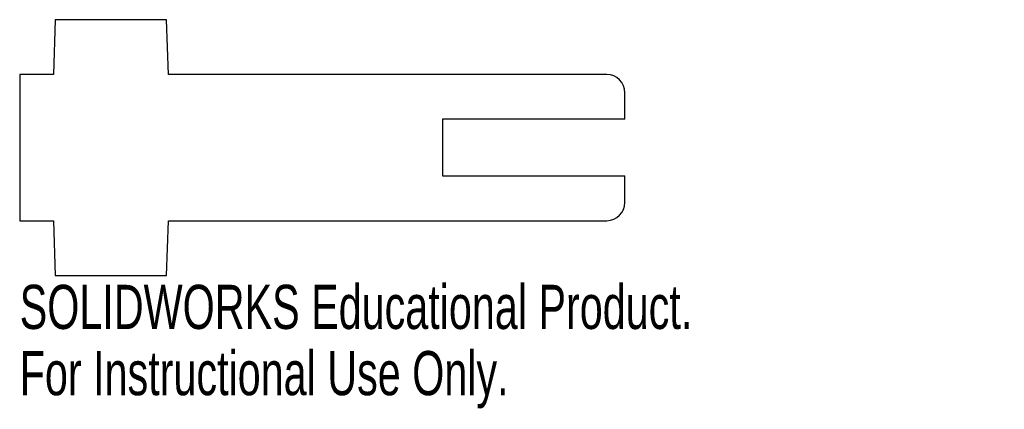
# Model space of a CAD drawing. Header units: millimetres. Extents: x -10 to 98, y -21 to 22.
import ezdxf

# ---------------------------------------------------------------- set-up
doc = ezdxf.new("R2010")
doc.units = ezdxf.units.MM
doc.styles.add('SLDTEXTSTYLE0', font='TXT', dxfattribs={"width": 0.7})

msp = doc.modelspace()

# ---------------------------------------------------------------- linework, layer by layer
at = {"color": 7, "linetype": 'Continuous', "lineweight": 25}
for p, q in [((-6.1, 22), (-6.31, 16)), ((6.1, 22), (-6.1, 22)), ((6.31, 16), (6.1, 22)), ((-6.31, 16), (-10, 16)), ((-10, 16), (-10, 0)), ((54.31, 16), (6.31, 16)), ((56.31, 11.1), (56.31, 14)), ((36.31, 11.1), (36.31, 4.9)), ((56.31, 11.1), (36.31, 11.1)), ((36.31, 4.9), (56.31, 4.9)), ((56.31, 2), (56.31, 4.9)), ((-10, 0), (-6.31, 0)), ((-6.31, 0), (-6.1, -6)), ((6.1, -6), (6.31, 0)), ((6.31, 0), (54.31, 0)), ((-6.1, -6), (6.1, -6))]:
    msp.add_line(p, q, dxfattribs=at)
for centre, start, end in [((54.31, 14), 0, 90), ((54.31, 2), 270, 0)]:
    msp.add_arc(centre, 2, start, end, dxfattribs=at)

# ---------------------------------------------------------------- texts
at = {"color": 7, "linetype": 'Continuous', "char_height": 4.8336, "attachment_point": 1, "style": 'SLDTEXTSTYLE0'}
for s, insert in [('SOLIDWORKS Educational Product.', (-10, -7.02)), ('For Instructional Use Only.', (-10, -14.27))]:
    msp.add_mtext(s, dxfattribs=dict(at, insert=insert))

doc.saveas('drawing.dxf')
